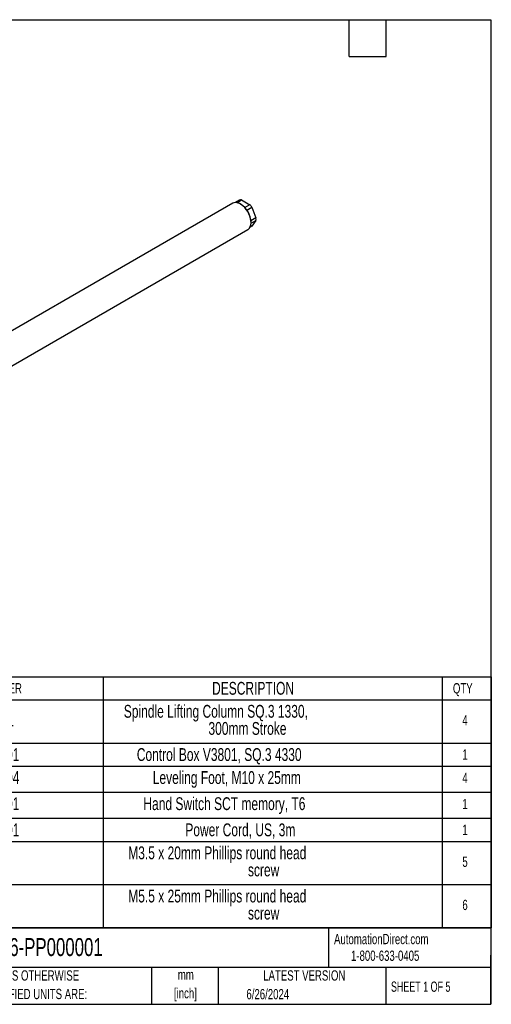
# Model space of a CAD drawing. Header units: millimetres. Extents: x 25 to 1093, y 25 to 838.
# Tile 16 of 16: x 703 to 1093, y 25 to 838. Entities that reach past the tile are written whole.
import ezdxf

# ---------------------------------------------------------------- set-up
doc = ezdxf.new("R2010")
doc.units = ezdxf.units.MM
doc.layers.add('TEXT', color=140, linetype='Continuous', lineweight=25)
doc.styles.add('SLDTEXTSTYLE0', font='TXT', dxfattribs={"width": 0.7})
doc.styles.add('SLDTEXTSTYLE1', font='TXT', dxfattribs={"width": 0.65})
doc.styles.add('SLDTEXTSTYLE2', font='TXT', dxfattribs={"width": 0.605})

# ---------------------------------------------------------------- blocks, each defined once
blk = doc.blocks.new('SW_TABLEANNOTATION_0')
at = {"layer": 'TEXT', "color": 0, "ltscale": 16}
for p, q in [((0, 0), (0, -19.04)), ((0, 0), (176.69, 0)), ((176.69, 0), (176.69, -19.04)), ((176.69, 0), (456.57, 0)), ((456.57, 0), (456.57, -19.04)), ((456.57, 0), (497.18, 0)), ((497.18, 0), (497.18, -19.04)), ((0, -19.04), (0, -54.7)), ((0, -19.04), (176.69, -19.04)), ((176.69, -19.04), (176.69, -54.7)), ((176.69, -19.04), (456.57, -19.04)), ((456.57, -19.04), (456.57, -54.7)), ((456.57, -19.04), (497.18, -19.04)), ((497.18, -19.04), (497.18, -54.7)), ((0, -54.7), (0, -73.74)), ((0, -54.7), (176.69, -54.7)), ((176.69, -54.7), (176.69, -73.74)), ((176.69, -54.7), (456.57, -54.7)), ((456.57, -54.7), (456.57, -73.74)), ((456.57, -54.7), (497.18, -54.7)), ((497.18, -54.7), (497.18, -73.74)), ((0, -73.74), (0, -95.29)), ((0, -73.74), (176.69, -73.74)), ((176.69, -73.74), (176.69, -95.29)), ((176.69, -73.74), (456.57, -73.74)), ((456.57, -73.74), (456.57, -95.29)), ((456.57, -73.74), (497.18, -73.74)), ((497.18, -73.74), (497.18, -95.29)), ((0, -95.29), (0, -116.84)), ((0, -95.29), (176.69, -95.29)), ((176.69, -95.29), (176.69, -116.84)), ((176.69, -95.29), (456.57, -95.29)), ((456.57, -95.29), (456.57, -116.84)), ((456.57, -95.29), (497.18, -95.29)), ((497.18, -95.29), (497.18, -116.84)), ((0, -116.84), (0, -135.87)), ((0, -116.84), (176.69, -116.84)), ((176.69, -116.84), (176.69, -135.87)), ((176.69, -116.84), (456.57, -116.84)), ((456.57, -116.84), (456.57, -135.87)), ((456.57, -116.84), (497.18, -116.84)), ((497.18, -116.84), (497.18, -135.87)), ((0, -135.87), (0, -171.54)), ((0, -135.87), (176.69, -135.87)), ((176.69, -135.87), (176.69, -171.54)), ((176.69, -135.87), (456.57, -135.87)), ((456.57, -135.87), (456.57, -171.54)), ((456.57, -135.87), (497.18, -135.87)), ((497.18, -135.87), (497.18, -171.54)), ((0, -171.54), (0, -207.2)), ((0, -171.54), (176.69, -171.54)), ((176.69, -171.54), (176.69, -207.2)), ((176.69, -171.54), (456.57, -171.54)), ((456.57, -171.54), (456.57, -207.2)), ((456.57, -171.54), (497.18, -171.54)), ((497.18, -171.54), (497.18, -207.2)), ((0, -207.2), (176.69, -207.2)), ((176.69, -207.2), (456.57, -207.2)), ((456.57, -207.2), (497.18, -207.2))]:
    blk.add_line(p, q, dxfattribs=at)
at = {"layer": 'TEXT', "color": 0, "ltscale": 16, "attachment_point": 1}
for s, insert, char_height, style in [('ADC PART NUMBER', (33.08, -5.27), 8.4667, 'SLDTEXTSTYLE0'), ('DESCRIPTION', (266.67, -4.23), 10.5833, 'SLDTEXTSTYLE0'), ('QTY', (465.48, -5.27), 8.467, 'SLDTEXTSTYLE0'), ('Spindle Lifting Column SQ.3 1330,', (193.8, -23.22), 10.5833, 'SLDTEXTSTYLE0'), ('907.02003-PP000001', (19.75, -30.28), 10.5833, 'SLDTEXTSTYLE2'), ('4', (473.29, -31.6), 8.47, 'SLDTEXTSTYLE0'), ('300mm Stroke', (263.69, -37.34), 10.5833, 'SLDTEXTSTYLE0'), ('124.43801-PP000001', (11.23, -58.92), 10.5833, 'SLDTEXTSTYLE0'), ('Control Box V3801, SQ.3 4330', (204.54, -58.92), 10.5833, 'SLDTEXTSTYLE0'), ('1', (473.29, -59.97), 8.47, 'SLDTEXTSTYLE0'), ('113.00006-PP000004', (11.23, -77.92), 10.5833, 'SLDTEXTSTYLE0'), ('Leveling Foot, M10 x 25mm', (217.73, -77.92), 10.5833, 'SLDTEXTSTYLE0'), ('4', (473.29, -79.24), 8.47, 'SLDTEXTSTYLE0'), ('124.00281-PP000001', (11.23, -99.47), 10.5833, 'SLDTEXTSTYLE0'), ('Hand Switch SCT memory, T6', (209.97, -99.47), 10.5833, 'SLDTEXTSTYLE0'), ('1', (473.29, -100.79), 8.47, 'SLDTEXTSTYLE0'), ('124.00145-PP000001', (11.23, -121.06), 10.5833, 'SLDTEXTSTYLE0'), ('Power Cord, US, 3m', (244.59, -121.06), 10.5833, 'SLDTEXTSTYLE0'), ('1', (473.29, -122.11), 8.47, 'SLDTEXTSTYLE0'), ('M3.5 x 20mm Phillips round head', (197.46, -140.06), 10.5833, 'SLDTEXTSTYLE0'), ('NA', (78.24, -147.12), 10.583, 'SLDTEXTSTYLE0'), ('5', (473.29, -148.44), 8.47, 'SLDTEXTSTYLE0'), ('screw', (296.3, -154.17), 10.583, 'SLDTEXTSTYLE0'), ('M5.5 x 25mm Phillips round head', (197.46, -175.72), 10.5833, 'SLDTEXTSTYLE0'), ('NA', (78.24, -182.78), 10.583, 'SLDTEXTSTYLE0'), ('6', (473.29, -184.1), 8.47, 'SLDTEXTSTYLE0'), ('screw', (296.3, -189.84), 10.583, 'SLDTEXTSTYLE0')]:
    blk.add_mtext(s, dxfattribs=dict(at, insert=insert, char_height=char_height, style=style))

msp = doc.modelspace()

# ---------------------------------------------------------------- linework, layer by layer
at = {"ltscale": 4}
for p, q in [((879.18, 686.69), (680.1, 571.76)), ((884.84, 689.22), (881.46, 687.27)), ((882.65, 687.15), (886.49, 689.37)), ((885.64, 685.94), (885.43, 686.07)), ((886.49, 689.37), (893.27, 685.46)), ((893.27, 685.46), (889.14, 683.07)), ((890.78, 681.01), (894.92, 683.4)), ((894.92, 683.4), (898.31, 674.66)), ((898.31, 674.66), (894.2, 672.29)), ((894.92, 667.64), (893.32, 666.72)), ((894.25, 670.12), (898.31, 672.47)), ((894.27, 670.76), (894.27, 671)), ((898.31, 672.47), (894.92, 667.64)), ((692.6, 550.11), (891.68, 665.03))]:
    msp.add_line(p, q, dxfattribs=at)
at = {"ltscale": 4, "flags": 128}
msp.add_lwpolyline([(891.68, 665.03), (892.1, 665.32), (892.99, 666.21), (893.65, 667.37), (894.08, 668.79), (894.26, 670.4), (894.19, 672.17), (893.86, 674.05), (893.29, 675.98), (892.5, 677.91), (891.5, 679.77), (890.32, 681.53), (889.01, 683.12), (887.59, 684.51), (886.11, 685.64), (884.61, 686.49), (883.14, 687.04)], dxfattribs=at)
at = {"ltscale": 16}
for centre, radius, start, end in [((881.57, 682.27), 5.02, 71.75551, 118.45642), ((886.09, 684.54), 4.85, 85.28284, 104.93619), ((875.74, 670.27), 18.54, 2.26249, 57.73213), ((879.04, 672.33), 19.36, 34.89596, 42.69319), ((887.07, 673.56), 11.3, 354.41416, 5.58584)]:
    msp.add_arc(centre, radius, start, end, dxfattribs=at)
at = {"layer": 'TEXT', "ltscale": 4}
for p, q in [((25.4, 838.2), (1092.2, 838.2)), ((975.36, 807.72), (975.36, 838.2)), ((1005.84, 807.72), (1005.84, 838.2)), ((1092.2, 838.2), (1092.2, 25.4)), ((975.36, 807.72), (1005.84, 807.72)), ((1092.2, 88.5), (25.4, 88.5)), ((958.3, 88.5), (958.3, 55.88)), ((1092.2, 25.4), (1092.2, 66.04)), ((1092.2, 55.88), (25.4, 55.88)), ((812.1, 55.88), (812.1, 25.4)), ((867.25, 55.88), (867.25, 25.4)), ((1005.39, 55.88), (1005.39, 25.4)), ((25.4, 25.4), (1092.2, 25.4))]:
    msp.add_line(p, q, dxfattribs=at)

# ---------------------------------------------------------------- block references
msp.add_blockref('SW_TABLEANNOTATION_0', (595.41, 295.78), dxfattribs=at)

# ---------------------------------------------------------------- texts
at = {"layer": 'TEXT', "ltscale": 16}
for s, insert, char_height, attachment_point, style in [('AutomationDirect.com', (962.78, 83.51), 8.4667, 1, 'SLDTEXTSTYLE0'), ('907.42236-PP000001', (636.83, 80.06), 14.8167, 1, 'SLDTEXTSTYLE0'), ('1-800-633-0405', (976.77, 69.75), 8.4667, 1, 'SLDTEXTSTYLE0'), ('UNLESS OTHERWISE', (670.43, 53.45), 8.4667, 1, 'SLDTEXTSTYLE0'), ('mm', (840.4, 54.08), 8.467, 2, 'SLDTEXTSTYLE0'), ('LATEST VERSION', (938.21, 53.46), 8.4667, 2, 'SLDTEXTSTYLE0'), ('SHEET 1 OF 5', (1009.77, 44.21), 8.4667, 1, 'SLDTEXTSTYLE1'), ('SPECIFIED UNITS ARE:', (670.43, 38.16), 8.4667, 1, 'SLDTEXTSTYLE0'), ('[inch]', (840.06, 38.79), 8.467, 2, 'SLDTEXTSTYLE0'), ('6/26/2024', (890.45, 38.03), 8.467, 1, 'SLDTEXTSTYLE0')]:
    msp.add_mtext(s, dxfattribs=dict(at, insert=insert, char_height=char_height, attachment_point=attachment_point, style=style))

doc.saveas('drawing.dxf')
